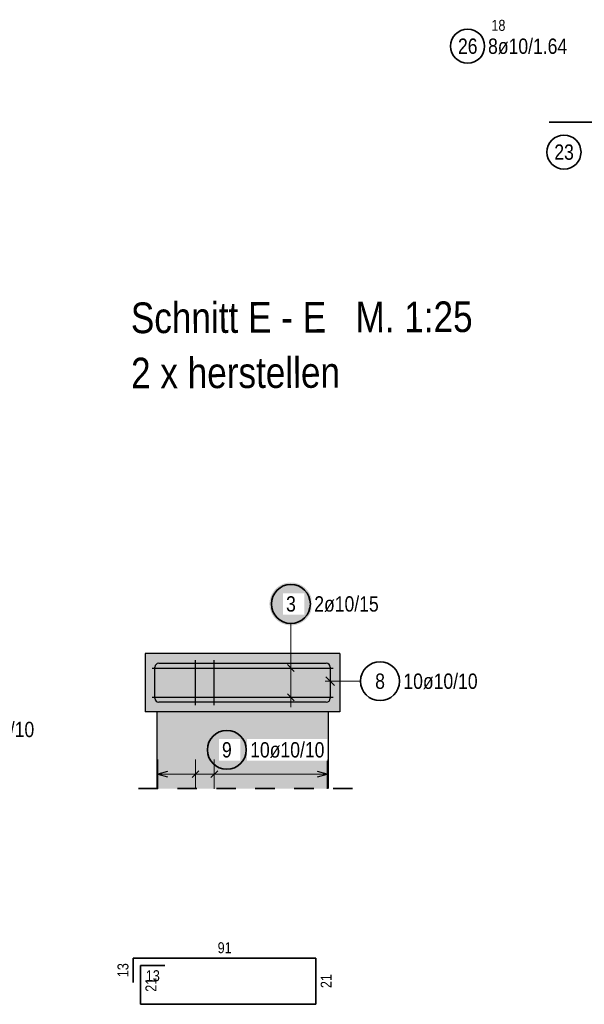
# Model space of a CAD drawing. Header units: millimetres. Extents: x -1.9 to 32.6, y 0 to 21.
# Tile 29 of 59: x 10.9 to 13.8, y 5.1 to 10.2. Entities that reach past the tile are written whole.
import ezdxf

# ---------------------------------------------------------------- set-up
doc = ezdxf.new("R2010")
doc.units = ezdxf.units.MM
doc.linetypes.add('HIDDEN', pattern=[0.375, 0.25, -0.125])
doc.layers.add('nplo Bewehrung', color=7, linetype='Continuous', lineweight=20)
doc.styles.add('Arial Narrow', font='ARIALN.TTF')

msp = doc.modelspace()

# ---------------------------------------------------------------- hatches: boundary and pattern name
at = {"lineweight": 25, "true_color": 0xffffff}
for points in [[(12.393314, 7.189303), (12.393247, 7.193142), (12.393046, 7.196976), (12.392712, 7.200801), (12.392244, 7.204612), (12.391643, 7.208405), (12.390911, 7.212174), (12.390047, 7.215915), (12.389053, 7.219623), (12.387931, 7.223295), (12.386681, 7.226925), (12.385305, 7.23051), (12.383804, 7.234044), (12.382182, 7.237524), (12.380439, 7.240945), (12.378577, 7.244303), (12.3766, 7.247594), (12.374509, 7.250814), (12.372306, 7.25396), (12.369996, 7.257026), (12.367579, 7.26001), (12.36506, 7.262908), (12.362442, 7.265716), (12.359727, 7.268431), (12.356919, 7.271049), (12.354021, 7.273568), (12.351037, 7.275984), (12.347971, 7.278295), (12.344826, 7.280497), (12.341606, 7.282589), (12.338314, 7.284566), (12.334956, 7.286427), (12.331535, 7.288171), (12.328055, 7.289793), (12.324521, 7.291293), (12.320937, 7.292669), (12.317306, 7.293919), (12.313635, 7.295042), (12.309926, 7.296036), (12.306185, 7.296899), (12.302416, 7.297632), (12.298623, 7.298233), (12.294813, 7.298701), (12.290988, 7.299035), (12.287153, 7.299236), (12.283314, 7.299303), (12.279475, 7.299236), (12.275641, 7.299035), (12.271816, 7.298701), (12.268005, 7.298233), (12.264213, 7.297632), (12.260444, 7.296899), (12.256703, 7.296036), (12.252994, 7.295042), (12.249323, 7.293919), (12.245692, 7.292669), (12.242108, 7.291293), (12.238573, 7.289793), (12.235094, 7.288171), (12.231673, 7.286427), (12.228314, 7.284566), (12.225023, 7.282589), (12.221803, 7.280497), (12.218658, 7.278295), (12.215592, 7.275984), (12.212608, 7.273568), (12.20971, 7.271049), (12.206902, 7.268431), (12.204187, 7.265716), (12.201568, 7.262908), (12.19905, 7.26001), (12.196633, 7.257026), (12.194323, 7.25396), (12.19212, 7.250814), (12.190029, 7.247594), (12.188052, 7.244303), (12.18619, 7.240945), (12.184447, 7.237524), (12.182824, 7.234044), (12.181324, 7.23051), (12.179948, 7.226925), (12.178698, 7.223295), (12.177576, 7.219623), (12.176582, 7.215915), (12.175718, 7.212174), (12.174986, 7.208405), (12.174385, 7.204612), (12.173917, 7.200801), (12.173582, 7.196976), (12.173381, 7.193142), (12.173314, 7.189303), (12.173381, 7.185464), (12.173582, 7.18163), (12.173917, 7.177805), (12.174385, 7.173994), (12.174986, 7.170202), (12.175718, 7.166433), (12.176582, 7.162692), (12.177576, 7.158983), (12.178698, 7.155311), (12.179948, 7.151681), (12.181324, 7.148097), (12.182824, 7.144562), (12.184447, 7.141082), (12.18619, 7.137661), (12.188052, 7.134303), (12.190029, 7.131012), (12.19212, 7.127792), (12.194323, 7.124647), (12.196633, 7.12158), (12.19905, 7.118597), (12.201568, 7.115699), (12.204187, 7.112891), (12.206902, 7.110176), (12.20971, 7.107557), (12.212608, 7.105038), (12.215592, 7.102622), (12.218658, 7.100311), (12.221803, 7.098109), (12.225023, 7.096018), (12.228314, 7.09404), (12.231673, 7.092179), (12.235094, 7.090436), (12.238573, 7.088813), (12.242108, 7.087313), (12.245692, 7.085937), (12.249323, 7.084687), (12.252994, 7.083564), (12.256703, 7.082571), (12.260444, 7.081707), (12.264213, 7.080974), (12.268005, 7.080374), (12.271816, 7.079906), (12.275641, 7.079571), (12.279475, 7.07937), (12.283314, 7.079303), (12.287153, 7.07937), (12.290988, 7.079571), (12.294813, 7.079906), (12.298623, 7.080374), (12.302416, 7.080974), (12.306185, 7.081707), (12.309926, 7.082571), (12.313635, 7.083564), (12.317306, 7.084687), (12.320937, 7.085937), (12.324521, 7.087313), (12.328055, 7.088813), (12.331535, 7.090436), (12.334956, 7.092179), (12.338314, 7.09404), (12.341606, 7.096018), (12.344826, 7.098109), (12.347971, 7.100311), (12.351037, 7.102622), (12.354021, 7.105038), (12.356919, 7.107557), (12.359727, 7.110176), (12.362442, 7.112891), (12.36506, 7.115699), (12.367579, 7.118597), (12.369996, 7.12158), (12.372306, 7.124647), (12.374509, 7.127792), (12.3766, 7.131012), (12.378577, 7.134303), (12.380439, 7.137661), (12.382182, 7.141082), (12.383804, 7.144562), (12.385305, 7.148097), (12.386681, 7.151681), (12.387931, 7.155311), (12.389053, 7.158983), (12.390047, 7.162692), (12.390911, 7.166433), (12.391643, 7.170202), (12.392244, 7.173994), (12.392712, 7.177805), (12.393046, 7.18163)], [(12.064267, 6.440064), (12.0642, 6.443902), (12.063999, 6.447737), (12.063664, 6.451562), (12.063196, 6.455373), (12.062596, 6.459165), (12.061863, 6.462934), (12.060999, 6.466675), (12.060006, 6.470384), (12.058883, 6.474055), (12.057633, 6.477686), (12.056257, 6.48127), (12.054757, 6.484805), (12.053134, 6.488284), (12.051391, 6.491705), (12.04953, 6.495064), (12.047552, 6.498355), (12.045461, 6.501575), (12.043259, 6.50472), (12.040948, 6.507786), (12.038532, 6.51077), (12.036013, 6.513668), (12.033394, 6.516476), (12.030679, 6.519191), (12.027871, 6.521809), (12.024973, 6.524328), (12.02199, 6.526745), (12.018923, 6.529055), (12.015778, 6.531258), (12.012558, 6.533349), (12.009267, 6.535326), (12.005909, 6.537188), (12.002488, 6.538931), (11.999008, 6.540554), (11.995474, 6.542054), (11.991889, 6.54343), (11.988259, 6.54468), (11.984587, 6.545802), (11.980878, 6.546796), (11.977137, 6.54766), (11.973368, 6.548392), (11.969576, 6.548993), (11.965765, 6.549461), (11.96194, 6.549796), (11.958106, 6.549997), (11.954267, 6.550064), (11.950428, 6.549997), (11.946594, 6.549796), (11.942769, 6.549461), (11.938958, 6.548993), (11.935165, 6.548392), (11.931397, 6.54766), (11.927655, 6.546796), (11.923947, 6.545802), (11.920275, 6.54468), (11.916645, 6.54343), (11.91306, 6.542054), (11.909526, 6.540554), (11.906046, 6.538931), (11.902625, 6.537188), (11.899267, 6.535326), (11.895976, 6.533349), (11.892756, 6.531258), (11.88961, 6.529055), (11.886544, 6.526745), (11.88356, 6.524328), (11.880662, 6.521809), (11.877854, 6.519191), (11.875139, 6.516476), (11.872521, 6.513668), (11.870002, 6.51077), (11.867586, 6.507786), (11.865275, 6.50472), (11.863073, 6.501575), (11.860982, 6.498355), (11.859004, 6.495064), (11.857143, 6.491705), (11.855399, 6.488284), (11.853777, 6.484805), (11.852277, 6.48127), (11.850901, 6.477686), (11.849651, 6.474055), (11.848528, 6.470384), (11.847534, 6.466675), (11.846671, 6.462934), (11.845938, 6.459165), (11.845337, 6.455373), (11.844869, 6.451562), (11.844535, 6.447737), (11.844334, 6.443902), (11.844267, 6.440064), (11.844334, 6.436225), (11.844535, 6.43239), (11.844869, 6.428565), (11.845337, 6.424754), (11.845938, 6.420962), (11.846671, 6.417193), (11.847534, 6.413452), (11.848528, 6.409743), (11.849651, 6.406072), (11.850901, 6.402441), (11.852277, 6.398857), (11.853777, 6.395322), (11.855399, 6.391843), (11.857143, 6.388422), (11.859004, 6.385064), (11.860982, 6.381772), (11.863073, 6.378552), (11.865275, 6.375407), (11.867586, 6.372341), (11.870002, 6.369357), (11.872521, 6.366459), (11.875139, 6.363651), (11.877854, 6.360936), (11.880662, 6.358318), (11.88356, 6.355799), (11.886544, 6.353382), (11.88961, 6.351072), (11.892756, 6.348869), (11.895976, 6.346778), (11.899267, 6.344801), (11.902625, 6.342939), (11.906046, 6.341196), (11.909526, 6.339574), (11.91306, 6.338073), (11.916645, 6.336697), (11.920275, 6.335447), (11.923947, 6.334325), (11.927655, 6.333331), (11.931397, 6.332467), (11.935165, 6.331735), (11.938958, 6.331134), (11.942769, 6.330666), (11.946594, 6.330331), (11.950428, 6.330131), (11.954267, 6.330064), (11.958106, 6.330131), (11.96194, 6.330331), (11.965765, 6.330666), (11.969576, 6.331134), (11.973368, 6.331735), (11.977137, 6.332467), (11.980878, 6.333331), (11.984587, 6.334325), (11.988259, 6.335447), (11.991889, 6.336697), (11.995474, 6.338073), (11.999008, 6.339574), (12.002488, 6.341196), (12.005909, 6.342939), (12.009267, 6.344801), (12.012558, 6.346778), (12.015778, 6.348869), (12.018923, 6.351072), (12.02199, 6.353382), (12.024973, 6.355799), (12.027871, 6.358318), (12.030679, 6.360936), (12.033394, 6.363651), (12.036013, 6.366459), (12.038532, 6.369357), (12.040948, 6.372341), (12.043259, 6.375407), (12.045461, 6.378552), (12.047552, 6.381772), (12.04953, 6.385064), (12.051391, 6.388422), (12.053134, 6.391843), (12.054757, 6.395322), (12.056257, 6.398857), (12.057633, 6.402441), (12.058883, 6.406072), (12.060006, 6.409743), (12.060999, 6.413452), (12.061863, 6.417193), (12.062596, 6.420962), (12.063196, 6.424754), (12.063664, 6.428565), (12.063999, 6.43239)]]:
    msp.add_hatch(color=7, dxfattribs=at).paths.add_polyline_path(points)
at = {"lineweight": 25, "true_color": 0xd0ffd0}
msp.add_hatch(color=254, dxfattribs=at).paths.add_polyline_path([(11.535154, 6.634912), (12.535154, 6.634912), (12.535154, 6.934912), (11.535154, 6.934912)])
at = {"lineweight": 25, "true_color": 0xd7ffd7}
msp.add_hatch(color=254, dxfattribs=at).paths.add_polyline_path([(11.595501, 6.240951), (12.475501, 6.240951), (12.475501, 6.634912), (11.595501, 6.634912)])

# ---------------------------------------------------------------- linework, layer by layer
at = {"color": 2, "linetype": 'Continuous', "lineweight": 35, "ltscale": 2}
msp.add_line((13.608902, 9.663306), (15.861334, 9.663306), dxfattribs=at)
at = {"color": 5, "linetype": 'Continuous', "lineweight": 18}
for p, q in [((12.283314, 7.089303), (12.283314, 6.909912)), ((12.283314, 6.659912), (12.283314, 6.909912)), ((12.208314, 6.859912), (12.358314, 6.859912)), ((12.640993, 6.792533), (12.460154, 6.792533)), ((12.208314, 6.709912), (12.358314, 6.709912)), ((11.600154, 6.390064), (11.600154, 6.240064)), ((11.793488, 6.240064), (11.793488, 6.390064)), ((11.890154, 6.240064), (11.890154, 6.390064)), ((12.470154, 6.240064), (12.470154, 6.390064)), ((12.470154, 6.315064), (11.600154, 6.315064))]:
    msp.add_line(p, q, dxfattribs=at)
at = {"color": 3, "linetype": 'Continuous', "lineweight": 25}
for p, q in [((12.535154, 6.934912), (11.535154, 6.934912)), ((11.535154, 6.934912), (11.535154, 6.634912)), ((12.535154, 6.934912), (12.535154, 6.634912)), ((11.605154, 6.884912), (12.465154, 6.884912)), ((11.793488, 6.669912), (11.793488, 6.899912)), ((11.890154, 6.669912), (11.890154, 6.899912)), ((12.265637, 6.87759), (12.300992, 6.842234)), ((11.570154, 6.859912), (12.500154, 6.859912)), ((11.585154, 6.704912), (11.585154, 6.864912)), ((12.485154, 6.864912), (12.485154, 6.704912)), ((11.585154, 6.704912), (11.585154, 6.809912)), ((12.463057, 6.81463), (12.507251, 6.770436)), ((12.265637, 6.72759), (12.300992, 6.692234)), ((11.570154, 6.709912), (12.500154, 6.709912)), ((11.710154, 6.684912), (11.605154, 6.684912)), ((12.465154, 6.684912), (11.605154, 6.684912)), ((12.535154, 6.634912), (11.535154, 6.634912)), ((11.650154, 6.328461), (11.600154, 6.315064)), ((11.77581, 6.297386), (11.811165, 6.332741)), ((11.872477, 6.297386), (11.907832, 6.332741)), ((12.470154, 6.315064), (12.420154, 6.328461)), ((11.600154, 6.315064), (11.650154, 6.301666)), ((12.420154, 6.301666), (12.470154, 6.315064))]:
    msp.add_line(p, q, dxfattribs=at)
at = {"color": 2, "linetype": 'HIDDEN', "lineweight": 35, "ltscale": 0.25}
msp.add_line((12.600501, 6.240951), (11.470501, 6.240951), dxfattribs=at)
at = {"color": 2, "linetype": 'Continuous', "lineweight": 35}
for p, q in [((12.411528, 5.370639), (11.474028, 5.370639)), ((11.474028, 5.370639), (11.474028, 5.245639)), ((12.411528, 5.133139), (12.411528, 5.370639)), ((11.636528, 5.333139), (11.511528, 5.333139)), ((11.511528, 5.333139), (11.511528, 5.133139)), ((11.511528, 5.133139), (12.411528, 5.133139))]:
    msp.add_line(p, q, dxfattribs=at)
at = {"color": 2, "linetype": 'Continuous', "lineweight": 35, "ltscale": 2}
for centre in [(13.190901, 10.053597), (13.685722, 9.509666)]:
    msp.add_circle(centre, 0.0875, dxfattribs=at)
at = {"color": 2, "linetype": 'Continuous', "lineweight": 35}
for centre in [(12.283314, 7.189303), (12.740993, 6.792533), (11.954267, 6.440064)]:
    msp.add_circle(centre, 0.1, dxfattribs=at)
at = {"color": 3, "linetype": 'Continuous', "lineweight": 25}
for centre, start, end in [((11.605154, 6.864912), 90, 180), ((12.465154, 6.864912), 0, 90), ((11.605154, 6.704912), 180, 270), ((11.605154, 6.704912), 180, 270), ((12.465154, 6.704912), 270, 0)]:
    msp.add_arc(centre, 0.02, start, end, dxfattribs=at)
at = {"layer": 'nplo Bewehrung', "color": 3, "linetype": 'Continuous', "lineweight": 25}
msp.add_line((11.595501, 6.634912), (11.595501, 6.240951), dxfattribs=at)

# ---------------------------------------------------------------- texts
at = {"color": 1, "lineweight": 70, "style": 'Arial Narrow'}
for s, p in [('Schnitt D - D   M. 1:25', (9.001835, 8.579573)), ('Schnitt E - E   M. 1:25', (11.46172, 8.579573)), ('2 x herstellen', (11.46271, 8.296075))]:
    msp.add_text(s, height=0.1575, rotation=0.2, dxfattribs=at).set_placement(p)
at = {"color": 3, "lineweight": 25, "char_height": 0.05625, "attachment_point": 1, "line_spacing_factor": 0.9, "style": 'Arial Narrow'}
for s, insert in [('18', (13.313238, 10.18881)), ('91', (11.907341, 5.451889)), ('13', (11.538591, 5.308139))]:
    msp.add_mtext(s, dxfattribs=dict(at, insert=insert))
at = {"color": 2, "lineweight": 35, "char_height": 0.07875, "attachment_point": 1, "line_spacing_factor": 0.9, "style": 'Arial Narrow'}
for s, insert in [('26', (13.141288, 10.092972)), ('8ø10/1.64', (13.295901, 10.092972)), ('23', (13.63611, 9.549041)), ('8', (12.716187, 6.831908)), ('10ø10/10', (12.860993, 6.831908))]:
    msp.add_mtext(s, dxfattribs=dict(at, insert=insert))
at = {"color": 2, "lineweight": 35, "insert": (10.634103, 6.583019), "char_height": 0.07875, "attachment_point": 1, "rotation": 0.2, "line_spacing_factor": 0.9, "style": 'Arial Narrow'}
msp.add_mtext('10ø8/10', dxfattribs=at)
at = {"color": 3, "lineweight": 25, "char_height": 0.05625, "attachment_point": 1, "rotation": 90, "line_spacing_factor": 0.9, "style": 'Arial Narrow'}
for s, insert in [('13', (11.392778, 5.272702)), ('21', (11.536528, 5.197702)), ('21', (12.436528, 5.216452))]:
    msp.add_mtext(s, dxfattribs=dict(at, insert=insert))

# ---------------------------------------------------------------- next in the draw order: texts
at = {"color": 2, "lineweight": 35, "char_height": 0.07875, "attachment_point": 1, "line_spacing_factor": 0.9, "style": 'Arial Narrow', "bg_fill": 3, "box_fill_scale": 1.2, "bg_fill_color": 256, "bg_fill_true_color": 13158600, "bg_fill_transparency": 0}
for s, insert in [('2ø10/15', (12.403314, 7.228678)), ('3', (12.258508, 7.228678)), ('9', (11.929461, 6.479439)), ('10ø10/10', (12.074267, 6.479439))]:
    msp.add_mtext(s, dxfattribs=dict(at, insert=insert))

# ---------------------------------------------------------------- next in the draw order: linework, layer by layer
at = {"layer": 'nplo Bewehrung', "color": 3, "linetype": 'Continuous', "lineweight": 25}
msp.add_line((12.475501, 6.634912), (12.475501, 6.240951), dxfattribs=at)

doc.saveas('drawing.dxf')
